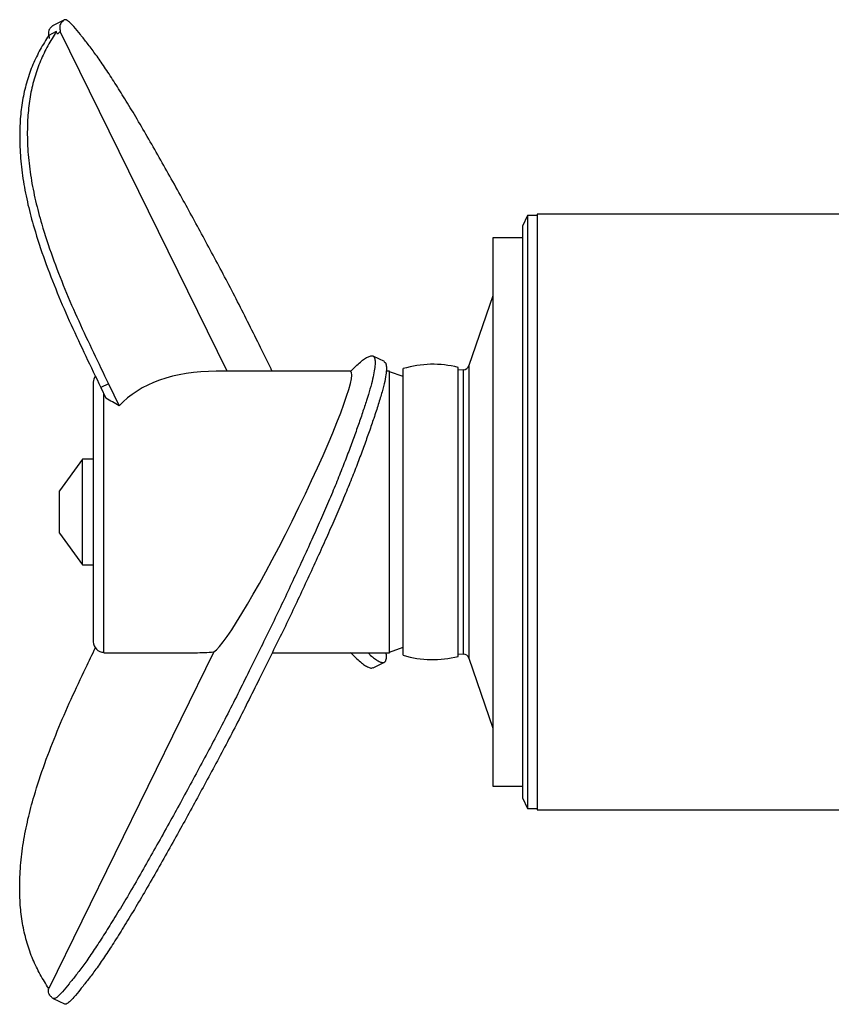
# Model space of a CAD drawing. Header units: millimetres. Extents: x 623 to 1422, y 673 to 1327.
# Tile 1 of 6: x 623 to 1008, y 673 to 1140. Entities that reach past the tile are written whole.
import ezdxf

# ---------------------------------------------------------------- set-up
doc = ezdxf.new("R2010")
doc.units = ezdxf.units.MM

msp = doc.modelspace()

# ---------------------------------------------------------------- linework, layer by layer
at = {"color": 7, "linetype": 'Continuous', "lineweight": 25}
for p, q in [((644.65, 1139.8), (639.29, 1137.17)), ((640.83, 1134.25), (637.22, 1132.47)), ((641.45, 1133.01), (640.83, 1134.25)), ((642.71, 1134.32), (641.45, 1133.01)), ((721.79, 973.28), (642.71, 1134.32)), ((637.22, 1132.47), (637.47, 1131.06)), ((864.21, 1047.08), (861.88, 1042.08)), ((868.86, 1047.08), (864.21, 1047.08)), ((864.21, 1047.08), (864.21, 766.08)), ((1016.36, 1047.71), (868.86, 1047.71)), ((868.86, 1047.71), (868.86, 765.46)), ((861.88, 1042.08), (861.88, 771.08)), ((861.88, 1036.58), (847.88, 1036.58)), ((847.88, 1036.58), (847.88, 776.58)), ((847.88, 1009.08), (836.52, 975.94)), ((796.39, 977.84), (791.04, 980.47)), ((780.44, 973.28), (716.6, 973.28)), ((798.88, 973.28), (797.27, 973.28)), ((798.88, 906.58), (798.88, 973.28)), ((805.38, 970.72), (798.88, 973.08)), ((805.38, 838.65), (805.38, 974.52)), ((831.38, 838.09), (831.38, 975.08)), ((833.84, 973.92), (831.38, 973.79)), ((658.38, 968.08), (658.38, 858.11)), ((665.5, 967.38), (661.89, 965.61)), ((665.5, 967.38), (670.57, 956.87)), ((661.89, 965.61), (664.37, 960.46)), ((663.38, 906.58), (663.38, 962.52)), ((653.28, 931.58), (642.38, 916.58)), ((658.38, 931.58), (653.28, 931.58)), ((653.28, 881.58), (653.28, 931.58)), ((642.38, 896.58), (642.38, 916.58)), ((663.38, 839.88), (663.38, 906.58)), ((798.88, 839.88), (798.88, 906.58)), ((642.38, 896.58), (653.28, 881.58)), ((653.28, 881.58), (658.38, 881.58)), ((658.38, 858.11), (658.38, 845.08)), ((715.58, 840.26), (637.22, 680.69)), ((798.88, 840.08), (805.38, 842.45)), ((663.38, 839.88), (706.63, 839.88)), ((743.24, 839.88), (798.88, 839.88)), ((831.38, 839.38), (833.84, 839.25)), ((836.52, 837.23), (847.88, 804.08)), ((791.04, 832.7), (796.39, 835.33)), ((847.88, 776.58), (861.88, 776.58)), ((861.88, 771.08), (864.21, 766.08)), ((864.21, 766.08), (868.86, 766.08)), ((868.86, 765.46), (1016.36, 765.46)), ((639.29, 676), (644.65, 673.37))]:
    msp.add_line(p, q, dxfattribs=at)
at = {"color": 1, "linetype": 'Continuous', "lineweight": 25}
for p, q in [((836.52, 975.94), (836.52, 837.23)), ((833.84, 973.92), (833.84, 839.25))]:
    msp.add_line(p, q, dxfattribs=at)
at = {"color": 7, "linetype": 'Continuous', "lineweight": 25}
for centre, radius, start, end in [((819.38, 928.08), 48.5, 75.6749, 106.7777), ((833.68, 976.92), 3, 273, 341.0754), ((663.38, 968.08), 5, 144.943, 180), ((663.38, 845.08), 5, 180, 270), ((819.38, 885.08), 48.5, 253.2223, 284.3251), ((833.68, 836.25), 3, 18.9246, 87)]:
    msp.add_arc(centre, radius, start, end, dxfattribs=at)
for centre, major_axis, ratio, start_param, end_param in [((749.36, 906.58), (84.86, -41.46), 0.615686, 2.241544, 2.958268), ((747.36, 906.58), (33.05, 66.63), 0.089326, 3.292539, 6.286858), ((650.7, 906.58), (66.17, -52.37), 0.624196, 1.757142, 1.843335), ((739.38, 906.58), (84.86, 41.46), 0.615686, 4.041641, 4.148313)]:
    msp.add_ellipse(centre, major_axis=major_axis, ratio=ratio, start_param=start_param, end_param=end_param, dxfattribs=at)
for points, knots in [([(743.24, 973.28), (743.04, 973.68), (741.19, 977.43), (737.53, 984.82), (732.26, 995.46), (726.78, 1006.29), (721.29, 1016.83), (715.83, 1027.1), (710.41, 1037.15), (705.03, 1047.06), (699.52, 1057.05), (693.92, 1067.05), (688.19, 1077.22), (682.57, 1087.01), (677.16, 1096.19), (672.15, 1104.31), (667.45, 1111.74), (663.09, 1118.36), (659.09, 1124.1), (655.53, 1128.79), (652.26, 1132.82), (649.42, 1136.33), (647.35, 1138.53), (645.94, 1139.7), (644.93, 1140.02), (644.29, 1139.58), (643.73, 1139.01), (643.17, 1138.42), (642.69, 1137.69), (642.39, 1136.61), (642.6, 1135.08), (642.71, 1134.32)], [0, 0, 0, 0, 0.004266, 0.040438, 0.079811, 0.11904, 0.158381, 0.197772, 0.237088, 0.276418, 0.315738, 0.359002, 0.402267, 0.445535, 0.488783, 0.532056, 0.573056, 0.614025, 0.655014, 0.695967, 0.736948, 0.77791, 0.802814, 0.827723, 0.85256, 0.877431, 0.902283, 0.926687, 0.951223, 0.975689, 1, 1, 1, 1]), ([(640.83, 1134.25), (639.46, 1132.05), (636.72, 1127.66), (633.21, 1120.51), (630.46, 1112.75), (628.45, 1104.51), (627.33, 1095.81), (626.94, 1086.29), (627.33, 1076.01), (628.68, 1065.02), (630.88, 1054), (634.23, 1041.45), (638.87, 1027.48), (644.8, 1012.18), (651.35, 997.09), (658.41, 982.23), (663.14, 972.33), (665.5, 967.38)], [0, 0, 0, 0, 0.052263, 0.104505, 0.156801, 0.209077, 0.261342, 0.313647, 0.375257, 0.436867, 0.498501, 0.560106, 0.648106, 0.736083, 0.824053, 0.912028, 1, 1, 1, 1]), ([(639.32, 1137.11), (639.22, 1137.08), (638.88, 1136.97), (638.48, 1136.46), (637.93, 1135.92), (637.45, 1135.26), (637.08, 1134.36), (637.17, 1133.1), (637.22, 1132.47)], [0, 0, 0, 0, 0.077862, 0.264855, 0.448283, 0.632622, 0.816972, 1, 1, 1, 1]), ([(637.22, 1132.47), (635.85, 1130.28), (633.11, 1125.89), (629.6, 1118.73), (626.85, 1110.98), (624.85, 1102.74), (623.72, 1094.04), (623.33, 1084.52), (623.72, 1074.24), (625.08, 1063.25), (627.27, 1052.22), (630.62, 1039.68), (635.26, 1025.71), (641.19, 1010.4), (647.74, 995.32), (654.8, 980.46), (659.53, 970.56), (661.89, 965.61)], [0, 0, 0, 0, 0.052263, 0.104505, 0.156801, 0.209077, 0.261342, 0.313647, 0.375257, 0.436867, 0.498501, 0.560105, 0.648106, 0.736083, 0.824053, 0.912028, 1, 1, 1, 1]), ([(637.22, 1132.47), (637.31, 1132.28), (637.49, 1131.9), (637.48, 1131.34), (637.47, 1131.06)], [0, 0, 0, 0, 0.495823, 1, 1, 1, 1]), ([(780.38, 973.23), (781.19, 974.04), (782.81, 975.65), (785.06, 977.71), (787.08, 979.26), (788.85, 980.26), (790.37, 980.74), (791.49, 980.4), (792.01, 978.93), (792.07, 976.61), (791.72, 973.58), (790.91, 969.7), (789.64, 964.96), (787.99, 959.56), (786.05, 953.64), (783.86, 947.31), (781.46, 940.6), (778.86, 933.59), (775.97, 926.11), (772.67, 917.99), (769.03, 909.39), (765.09, 900.4), (760.88, 891.03), (756.43, 881.33), (751.82, 871.41), (747.13, 861.42), (742.26, 851.35), (737.29, 841.32), (732.17, 830.98), (726.9, 820.35), (721.42, 809.51), (715.93, 798.97), (710.47, 788.7), (705.05, 778.65), (699.67, 768.74), (694.16, 758.75), (688.56, 748.75), (682.83, 738.58), (677.21, 728.79), (671.8, 719.61), (666.79, 711.49), (662.09, 704.06), (657.73, 697.44), (653.73, 691.7), (650.17, 687.01), (646.9, 682.98), (644.08, 679.5), (642.05, 677.33), (640.67, 676.17), (639.66, 675.77), (639.01, 676.14), (638.47, 676.7), (637.93, 677.25), (637.45, 677.91), (637.08, 678.81), (637.17, 680.07), (637.22, 680.69)], [0, 0, 0, 0, 0.0195927, 0.0391715, 0.0587572, 0.0783602, 0.097977, 0.1175624, 0.1371528, 0.15514, 0.1731231, 0.1910843, 0.2090498, 0.2270228, 0.244984, 0.2629814, 0.2809806, 0.2989925, 0.3169897, 0.3350061, 0.3530411, 0.371057, 0.3890584, 0.4079035, 0.4267842, 0.4456572, 0.4644621, 0.4833308, 0.5022489, 0.5228413, 0.5433583, 0.5639335, 0.5845352, 0.6050977, 0.6256672, 0.6462317, 0.6688591, 0.6914866, 0.7141159, 0.7367349, 0.7593667, 0.7808098, 0.8022371, 0.8236742, 0.8450927, 0.8665257, 0.8879491, 0.9005111, 0.9130781, 0.9256089, 0.9381513, 0.9506931, 0.9629958, 0.9753596, 0.9877241, 1, 1, 1, 1]), ([(796.36, 977.77), (796.61, 977.6), (797.16, 977.23), (797.44, 975.42), (797.33, 972.62), (796.66, 968.69), (795.37, 963.62), (793.59, 957.66), (791.5, 951.28), (789.22, 944.68), (786.81, 937.97), (784.22, 930.96), (781.33, 923.48), (778.03, 915.36), (774.39, 906.75), (770.45, 897.77), (766.24, 888.39), (761.79, 878.7), (757.18, 868.77), (752.49, 858.79), (747.62, 848.72), (742.65, 838.69), (737.53, 828.35), (732.26, 817.71), (726.78, 806.87), (721.29, 796.34), (715.83, 786.07), (710.41, 776.02), (705.03, 766.11), (699.52, 756.12), (693.92, 746.11), (688.19, 735.95), (682.57, 726.16), (677.16, 716.98), (672.15, 708.86), (667.45, 701.43), (663.09, 694.81), (659.09, 689.07), (655.53, 684.38), (652.26, 680.35), (649.42, 676.84), (647.35, 674.63), (645.94, 673.48), (645.09, 673.16), (644.77, 673.36), (644.68, 673.43)], [0, 0, 0, 0, 0.018508, 0.040873, 0.065498, 0.090096, 0.114681, 0.139285, 0.163872, 0.185746, 0.207622, 0.229514, 0.251388, 0.273285, 0.295205, 0.317102, 0.338981, 0.361885, 0.384833, 0.407771, 0.430626, 0.453559, 0.476553, 0.501581, 0.526517, 0.551524, 0.576563, 0.601555, 0.626555, 0.65155, 0.679051, 0.706552, 0.734056, 0.761547, 0.789054, 0.815116, 0.841159, 0.867214, 0.893246, 0.919295, 0.945333, 0.961164, 0.976998, 0.992786, 1, 1, 1, 1]), ([(637.22, 680.69), (635.85, 682.89), (633.11, 687.28), (629.6, 694.43), (626.85, 702.19), (624.85, 710.43), (623.72, 719.13), (623.33, 728.65), (623.72, 738.93), (625.08, 749.92), (627.27, 760.95), (630.62, 773.49), (635.26, 787.46), (641.19, 802.76), (647.74, 817.85), (653.96, 830.95), (657.85, 839.09), (659.37, 842.27)], [0, 0, 0, 0, 0.053953, 0.107885, 0.161873, 0.215839, 0.269794, 0.323791, 0.387394, 0.450996, 0.514623, 0.578221, 0.669067, 0.75989, 0.850705, 0.941525, 1, 1, 1, 1]), ([(780.38, 839.94), (781.19, 839.13), (782.81, 837.52), (785.06, 835.46), (787.09, 833.91), (788.84, 832.93), (790.22, 832.41), (790.77, 832.7), (790.98, 832.82)], [0, 0, 0, 0, 0.177873, 0.35562, 0.53343, 0.711398, 0.88949, 1, 1, 1, 1]), ([(788.51, 839.88), (788.93, 839.49), (790.07, 838.4), (791.74, 837.05), (793.5, 835.9), (795.03, 835.23), (796.3, 835.1), (797.11, 835.91), (797.45, 837.48), (797.33, 839.15), (797.27, 839.88)], [0, 0, 0, 0, 0.077964, 0.213761, 0.349659, 0.48569, 0.621653, 0.757434, 0.893393, 1, 1, 1, 1])]:
    msp.add_open_spline(points, degree=3, knots=knots, dxfattribs=at)

doc.saveas('drawing.dxf')
